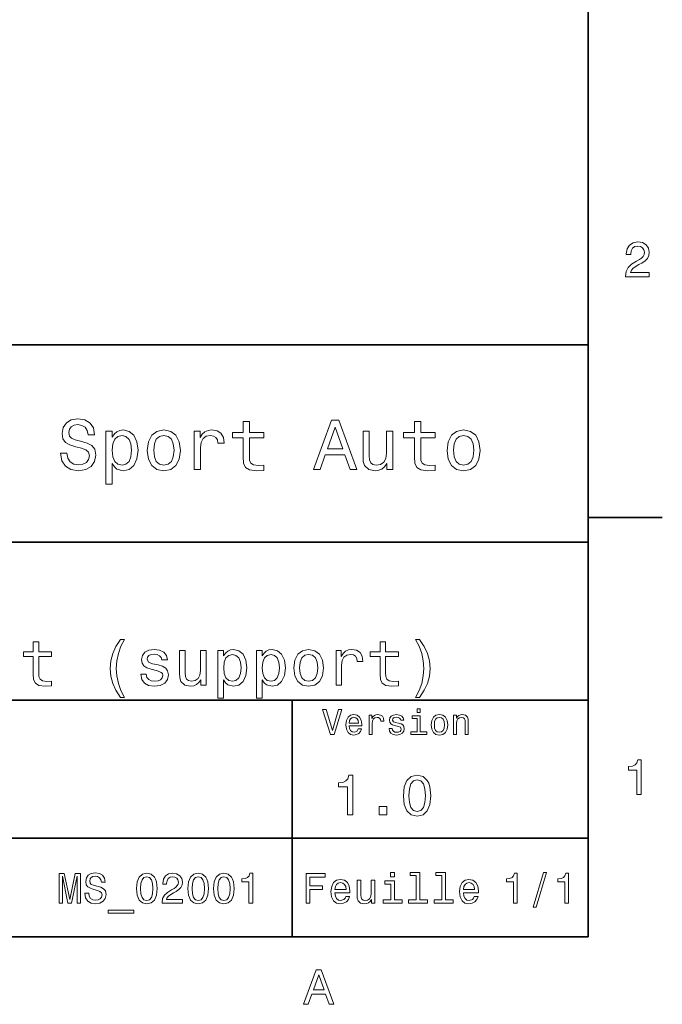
# Model space of a CAD drawing. Extents: x 0 to 594, y 0 to 420.
# Tile 7 of 9: x 526 to 592, y 3 to 103. Entities that reach past the tile are written whole.
import ezdxf

# ---------------------------------------------------------------- set-up
doc = ezdxf.new("R2010")
doc.units = 0

msp = doc.modelspace()

# ---------------------------------------------------------------- linework, layer by layer
at = {"color": 7, "lineweight": 35}
for p, q in [((584, 10), (584, 410)), ((394, 70), (584, 70)), ((584, 70), (584, 10)), ((459, 50), (584, 50)), ((459, 34), (584, 34)), ((554, 10), (554, 34)), ((459, 20), (584, 20)), ((10, 10), (584, 10)), ((394, 10), (584, 10))]:
    msp.add_line(p, q, dxfattribs=at)
at = {"color": 7, "lineweight": 35, "ltscale": 0.1875}
msp.add_line((584, 52.5), (591.5, 52.5), dxfattribs=at)
at = {"color": 7, "lineweight": 13}
for points in [[(587.76947, 76.916786), (590.175049, 76.916786), (590.175049, 77.350502), (588.273804, 77.350502), (588.3797, 77.587532), (588.561218, 77.784218), (589.121033, 78.142288), (589.418579, 78.293587), (589.751465, 78.510445), (589.988464, 78.762604), (590.124634, 79.060158), (590.175049, 79.398056), (590.089355, 79.821686), (589.852295, 80.154541), (589.489197, 80.366356), (589.020203, 80.442001), (588.536011, 80.35627), (588.167847, 80.119232), (587.930847, 79.740997), (587.850159, 79.241714), (587.850159, 79.171112), (588.309082, 79.171112), (588.309082, 79.211456), (588.354492, 79.554398), (588.490662, 79.806557), (588.70752, 79.967941), (588.994934, 80.023415), (589.287476, 79.972984), (589.504333, 79.846901), (589.645569, 79.650215), (589.695984, 79.403099), (589.660645, 79.171112), (589.564819, 78.974426), (589.403442, 78.802956), (589.18158, 78.651657), (588.884033, 78.490273), (588.389771, 78.177589), (588.041809, 77.844742), (587.835022, 77.441284), (587.76947, 76.931915)], [(531.20459, 59.030979), (530.549011, 59.030979), (530.693115, 58.267288), (531.053345, 57.70533), (531.608093, 57.366714), (532.357361, 57.244236), (533.099426, 57.359509), (533.654175, 57.67651), (534.007202, 58.17363), (534.136902, 58.82925), (534.028809, 59.420029), (533.726257, 59.801872), (533.236328, 60.054031), (532.580688, 60.241352), (532.018738, 60.378242), (531.651306, 60.536743), (531.442383, 60.767288), (531.377502, 61.127522), (531.442383, 61.451729), (531.6297, 61.696686), (531.917847, 61.862389), (532.314148, 61.920029), (532.71759, 61.84798), (533.034607, 61.653458), (533.24353, 61.32925), (533.34436, 60.889767), (534, 60.889767), (534, 60.904179), (533.884766, 61.581409), (533.546143, 62.085732), (533.013, 62.402737), (532.292542, 62.510807), (531.644104, 62.402737), (531.139771, 62.100143), (530.815552, 61.631844), (530.700317, 61.026657), (530.793945, 60.486309), (531.067749, 60.118874), (531.5, 59.873917), (532.090759, 59.6866), (532.674377, 59.520893), (533.113831, 59.362389), (533.380432, 59.131844), (533.47406, 58.757202), (533.387634, 58.375359), (533.164246, 58.087173), (532.825684, 57.907059), (532.386169, 57.849422), (531.89624, 57.928673), (531.521606, 58.159222), (531.283875, 58.533859)], [(549.050415, 60.579971), (549.050415, 58.64193), (549.093628, 58.015129), (549.29541, 57.582851), (549.698853, 57.330688), (550.383301, 57.244236), (551.132568, 57.280258), (551.132568, 57.827808), (550.585022, 57.78458), (550.087891, 57.842216), (549.82135, 58.022331), (549.706055, 58.324928), (549.684448, 58.75), (549.684448, 60.579971), (551.132568, 60.579971), (551.132568, 61.120316), (549.684448, 61.120316), (549.684448, 62.251438), (549.050415, 62.251438), (549.050415, 61.120316), (547.955322, 61.120316), (547.955322, 60.579971)], [(556.175781, 57.381123), (556.838623, 57.381123), (557.364563, 58.850864), (559.360229, 58.850864), (559.886169, 57.381123), (560.563416, 57.381123), (558.733398, 62.388329), (557.998535, 62.388329)], [(566.399109, 60.579971), (566.399109, 58.64193), (566.442383, 58.015129), (566.644104, 57.582851), (567.047546, 57.330688), (567.731995, 57.244236), (568.481262, 57.280258), (568.481262, 57.827808), (567.933716, 57.78458), (567.436584, 57.842216), (567.170044, 58.022331), (567.054749, 58.324928), (567.033142, 58.75), (567.033142, 60.579971), (568.481262, 60.579971), (568.481262, 61.120316), (567.033142, 61.120316), (567.033142, 62.251438), (566.399109, 62.251438), (566.399109, 61.120316), (565.304016, 61.120316), (565.304016, 60.579971)], [(535.786743, 60.652016), (535.786743, 61.25), (535.152771, 61.25), (535.152771, 55.882565), (535.786743, 55.882565), (535.786743, 57.971901), (536.010071, 57.633286), (536.262268, 57.409943), (536.89624, 57.244236), (537.501465, 57.381123), (537.976929, 57.791786), (538.286743, 58.440201), (538.402039, 59.319164), (538.286743, 60.190922), (537.976929, 60.839336), (537.501465, 61.242794), (536.89624, 61.386887), (536.550415, 61.343658), (536.255066, 61.206772), (536.002869, 60.976223)], [(539.338623, 59.311958), (539.453918, 58.432995), (539.785278, 57.78458), (540.311279, 57.381123), (541.017273, 57.244236), (541.716125, 57.381123), (542.242065, 57.777374), (542.573486, 58.425793), (542.695984, 59.311958), (542.573486, 60.190922), (542.242065, 60.846542), (541.716125, 61.242794), (541.017273, 61.386887), (540.311279, 61.242794), (539.785278, 60.839336), (539.453918, 60.190922)], [(544.100891, 57.381123), (544.734863, 57.381123), (544.734863, 59.592937), (544.799683, 60.12608), (544.994263, 60.507923), (545.311218, 60.738472), (545.736328, 60.817722), (546.053345, 60.767288), (546.291077, 60.623199), (546.435181, 60.378242), (546.485596, 60.046829), (547.126831, 60.046829), (547.040344, 60.630402), (546.802612, 61.048271), (546.406372, 61.30043), (545.865967, 61.386887), (545.498535, 61.32925), (545.18158, 61.185158), (544.900574, 60.940201), (544.677246, 60.608788), (544.677246, 61.25), (544.100891, 61.25)], [(557.595093, 59.463257), (558.365967, 61.667866), (559.136902, 59.463257)], [(564.194519, 61.25), (563.560547, 61.25), (563.560547, 59.016571), (563.488464, 58.497837), (563.279541, 58.123196), (562.955322, 57.892651), (562.530273, 57.820602), (562.19165, 57.878242), (561.975525, 58.051151), (561.853027, 58.346542), (561.824219, 58.764408), (561.824219, 61.25), (561.190186, 61.25), (561.190186, 58.706772), (561.211792, 58.195244), (561.348694, 57.770172), (561.766541, 57.381123), (562.436584, 57.244236), (562.796814, 57.294666), (563.106628, 57.424351), (563.373169, 57.647694), (563.589355, 57.971901), (563.589355, 57.381123), (564.194519, 57.381123)], [(569.698853, 59.311958), (569.814087, 58.432995), (570.145508, 57.78458), (570.671448, 57.381123), (571.377502, 57.244236), (572.076355, 57.381123), (572.602295, 57.777374), (572.933716, 58.425793), (573.056152, 59.311958), (572.933716, 60.190922), (572.602295, 60.846542), (572.076355, 61.242794), (571.377502, 61.386887), (570.671448, 61.242794), (570.145508, 60.839336), (569.814087, 60.190922)], [(536.788208, 57.8134), (536.363098, 57.907059), (536.053345, 58.195244), (535.858765, 58.663544), (535.793945, 59.319164), (535.858765, 59.967579), (536.053345, 60.435879), (536.363098, 60.716858), (536.788208, 60.817722), (537.177246, 60.716858), (537.487061, 60.428673), (537.68158, 59.960373), (537.753601, 59.319164), (537.68158, 58.67075), (537.487061, 58.195244), (537.177246, 57.907059)], [(539.987061, 59.319164), (540.05188, 59.967579), (540.253601, 60.435879), (540.57782, 60.72406), (541.017273, 60.824928), (541.449585, 60.72406), (541.773804, 60.443081), (541.975525, 59.967579), (542.047546, 59.319164), (541.975525, 58.663544), (541.773804, 58.188038), (541.449585, 57.899853), (541.017273, 57.806194), (540.57782, 57.899853), (540.253601, 58.188038), (540.05188, 58.663544)], [(570.347229, 59.319164), (570.412109, 59.967579), (570.613831, 60.435879), (570.938049, 60.72406), (571.377502, 60.824928), (571.809814, 60.72406), (572.133972, 60.443081), (572.335693, 59.967579), (572.407776, 59.319164), (572.335693, 58.663544), (572.133972, 58.188038), (571.809814, 57.899853), (571.377502, 57.806194), (570.938049, 57.899853), (570.613831, 58.188038), (570.412109, 58.663544)], [(536.635437, 34.278816), (537.043945, 34.278816), (536.674377, 34.966137), (536.414978, 35.685879), (536.252869, 36.444523), (536.200989, 37.209652), (536.252869, 37.974781), (536.414978, 38.726944), (536.674377, 39.453171), (537.043945, 40.140488), (536.635437, 40.140488), (536.162109, 39.427231), (535.831421, 38.720459), (535.636902, 37.981266), (535.578552, 37.209652), (535.636902, 36.431557), (535.831421, 35.698845), (536.162109, 34.992073)], [(566.922913, 34.278816), (567.389771, 34.992073), (567.720459, 35.698845), (567.914978, 36.431557), (567.979858, 37.209652), (567.914978, 37.981266), (567.720459, 38.720459), (567.389771, 39.427231), (566.922913, 40.140488), (566.514404, 40.140488), (566.877502, 39.453171), (567.136902, 38.726944), (567.29248, 37.974781), (567.350891, 37.209652), (567.29248, 36.444523), (567.136902, 35.685879), (566.871033, 34.966137), (566.514404, 34.278816)], [(527.778076, 38.409222), (527.778076, 36.664986), (527.817017, 36.100864), (527.998535, 35.711815), (528.361694, 35.484871), (528.977661, 35.407059), (529.652039, 35.43948), (529.652039, 35.932274), (529.159241, 35.893372), (528.711792, 35.945244), (528.471924, 36.107349), (528.368164, 36.379681), (528.348694, 36.762245), (528.348694, 38.409222), (529.652039, 38.409222), (529.652039, 38.895531), (528.348694, 38.895531), (528.348694, 39.913544), (527.778076, 39.913544), (527.778076, 38.895531), (526.79248, 38.895531), (526.79248, 38.409222)], [(540.42865, 37.559795), (539.877502, 37.68948), (539.468994, 37.838615), (539.332886, 38.143372), (539.371765, 38.357346), (539.507935, 38.512966), (539.728394, 38.610229), (540.046143, 38.649136), (540.350891, 38.610229), (540.590759, 38.493515), (540.746399, 38.318443), (540.811218, 38.085014), (541.368896, 38.085014), (541.368896, 38.09798), (541.271606, 38.519451), (541.005737, 38.850143), (540.590759, 39.057636), (540.046143, 39.135445), (539.494934, 39.057636), (539.092957, 38.843658), (538.840088, 38.525936), (538.762268, 38.123917), (538.820618, 37.734871), (539.002136, 37.462536), (539.300415, 37.268009), (539.734863, 37.131844), (540.3703, 36.976223), (540.759399, 36.814121), (540.863098, 36.684437), (540.902039, 36.489914), (540.843628, 36.25), (540.688049, 36.068443), (540.435181, 35.951729), (540.097961, 35.912823), (539.741333, 35.951729), (539.481995, 36.087894), (539.306946, 36.308357), (539.235596, 36.61311), (538.684448, 36.61311), (538.775208, 36.094379), (539.041077, 35.7183), (539.462524, 35.491352), (540.046143, 35.407059), (540.65564, 35.491352), (541.103027, 35.7183), (541.375366, 36.081409), (541.472656, 36.554752), (541.401306, 36.963257), (541.200317, 37.242073), (540.869629, 37.42363)], [(545.311218, 39.012245), (544.740662, 39.012245), (544.740662, 37.002159), (544.675781, 36.535301), (544.487732, 36.198124), (544.195984, 35.990631), (543.813416, 35.925793), (543.508667, 35.977665), (543.314148, 36.133286), (543.203918, 36.399136), (543.177979, 36.775215), (543.177979, 39.012245), (542.607361, 39.012245), (542.607361, 36.723343), (542.626831, 36.262966), (542.75, 35.880402), (543.126099, 35.530258), (543.729126, 35.407059), (544.053345, 35.45245), (544.332153, 35.569164), (544.572021, 35.770172), (544.766602, 36.061958), (544.766602, 35.530258), (545.311218, 35.530258)], [(547.068481, 38.474064), (547.068481, 39.012245), (546.497864, 39.012245), (546.497864, 34.181557), (547.068481, 34.181557), (547.068481, 36.061958), (547.26947, 35.757202), (547.496399, 35.556194), (548.067017, 35.407059), (548.611694, 35.530258), (549.039612, 35.899857), (549.318481, 36.483429), (549.42218, 37.274494), (549.318481, 38.059078), (549.039612, 38.642651), (548.611694, 39.005764), (548.067017, 39.135445), (547.755737, 39.096542), (547.489929, 38.973343), (547.262939, 38.76585)], [(550.971924, 38.474064), (550.971924, 39.012245), (550.401306, 39.012245), (550.401306, 34.181557), (550.971924, 34.181557), (550.971924, 36.061958), (551.172913, 35.757202), (551.399841, 35.556194), (551.970459, 35.407059), (552.515137, 35.530258), (552.943115, 35.899857), (553.221924, 36.483429), (553.325684, 37.274494), (553.221924, 38.059078), (552.943115, 38.642651), (552.515137, 39.005764), (551.970459, 39.135445), (551.659241, 39.096542), (551.393372, 38.973343), (551.166443, 38.76585)], [(554.168579, 37.268009), (554.272339, 36.476944), (554.570618, 35.893372), (555.043945, 35.530258), (555.679382, 35.407059), (556.30835, 35.530258), (556.781677, 35.886887), (557.079956, 36.470459), (557.190186, 37.268009), (557.079956, 38.059078), (556.781677, 38.649136), (556.30835, 39.005764), (555.679382, 39.135445), (555.043945, 39.005764), (554.570618, 38.642651), (554.272339, 38.059078)], [(558.45459, 35.530258), (559.025208, 35.530258), (559.025208, 37.520893), (559.083557, 38.000721), (559.258667, 38.344379), (559.543945, 38.551872), (559.926514, 38.623199), (560.211792, 38.577808), (560.425781, 38.448124), (560.555481, 38.227665), (560.600891, 37.929394), (561.177979, 37.929394), (561.100159, 38.454609), (560.886169, 38.830692), (560.529541, 39.057636), (560.043213, 39.135445), (559.712524, 39.083572), (559.427246, 38.953888), (559.174377, 38.733429), (558.973328, 38.435158), (558.973328, 39.012245), (558.45459, 39.012245)], [(562.909241, 38.409222), (562.909241, 36.664986), (562.94812, 36.100864), (563.1297, 35.711815), (563.492798, 35.484871), (564.108765, 35.407059), (564.783142, 35.43948), (564.783142, 35.932274), (564.290344, 35.893372), (563.842957, 35.945244), (563.603027, 36.107349), (563.499268, 36.379681), (563.479858, 36.762245), (563.479858, 38.409222), (564.783142, 38.409222), (564.783142, 38.895531), (563.479858, 38.895531), (563.479858, 39.913544), (562.909241, 39.913544), (562.909241, 38.895531), (561.923645, 38.895531), (561.923645, 38.409222)], [(547.969727, 35.919308), (547.587158, 36.003601), (547.30835, 36.262966), (547.133301, 36.684437), (547.074951, 37.274494), (547.133301, 37.858067), (547.30835, 38.279537), (547.587158, 38.532421), (547.969727, 38.623199), (548.319885, 38.532421), (548.598694, 38.273052), (548.773804, 37.851585), (548.838623, 37.274494), (548.773804, 36.690922), (548.598694, 36.262966), (548.319885, 36.003601)], [(551.873169, 35.919308), (551.490662, 36.003601), (551.211792, 36.262966), (551.036743, 36.684437), (550.978394, 37.274494), (551.036743, 37.858067), (551.211792, 38.279537), (551.490662, 38.532421), (551.873169, 38.623199), (552.223328, 38.532421), (552.502197, 38.273052), (552.677246, 37.851585), (552.742065, 37.274494), (552.677246, 36.690922), (552.502197, 36.262966), (552.223328, 36.003601)], [(554.752197, 37.274494), (554.810547, 37.858067), (554.992065, 38.279537), (555.283875, 38.538902), (555.679382, 38.629681), (556.06842, 38.538902), (556.360229, 38.286022), (556.541809, 37.858067), (556.606628, 37.274494), (556.541809, 36.684437), (556.360229, 36.256481), (556.06842, 35.997116), (555.679382, 35.912823), (555.283875, 35.997116), (554.992065, 36.256481), (554.810547, 36.684437)], [(558.711121, 33.03458), (558.08429, 30.905619), (557.439453, 33.03458), (557.09729, 33.03458), (557.904175, 30.530979), (558.264404, 30.530979), (559.053345, 33.03458)], [(566.992798, 33.117435), (566.657776, 33.117435), (566.657776, 32.757202), (566.992798, 32.757202)], [(559.784607, 31.40634), (561.052612, 31.40634), (561.056213, 31.554033), (560.998535, 31.9683), (560.840088, 32.278099), (560.587891, 32.465416), (560.252869, 32.533859), (559.925049, 32.461815), (559.672913, 32.260086), (559.510803, 31.932276), (559.453186, 31.5), (559.507202, 31.056915), (559.669312, 30.732708), (559.917847, 30.530979), (560.242065, 30.462536), (560.523071, 30.509365), (560.753601, 30.631844), (560.922913, 30.826368), (561.020203, 31.085733), (560.706787, 31.085733), (560.641907, 30.941643), (560.548279, 30.833572), (560.281677, 30.747118), (560.076355, 30.786743), (559.921448, 30.912823), (559.820618, 31.118155), (559.784607, 31.395533)], [(559.784607, 31.672911), (559.824219, 31.921469), (559.921448, 32.105186), (560.069153, 32.216858), (560.263672, 32.256485), (560.45459, 32.216858), (560.602295, 32.105186), (560.692383, 31.921469), (560.724792, 31.672911)], [(561.794678, 30.530979), (562.111694, 30.530979), (562.111694, 31.636887), (562.144104, 31.903458), (562.241333, 32.094379), (562.399841, 32.209652), (562.612366, 32.249279), (562.770874, 32.224064), (562.889771, 32.152016), (562.961792, 32.029537), (562.987061, 31.863832), (563.307617, 31.863832), (563.264404, 32.155621), (563.145508, 32.364552), (562.947388, 32.490635), (562.677246, 32.533859), (562.49353, 32.505043), (562.335022, 32.432995), (562.194519, 32.310516), (562.082825, 32.144814), (562.082825, 32.465416), (561.794678, 32.465416)], [(564.791809, 31.658501), (564.485596, 31.730547), (564.258667, 31.8134), (564.182983, 31.982708), (564.20459, 32.101585), (564.280273, 32.188038), (564.40271, 32.242073), (564.579224, 32.263687), (564.748535, 32.242073), (564.881836, 32.177231), (564.968323, 32.079971), (565.004333, 31.950287), (565.314148, 31.950287), (565.314148, 31.957493), (565.260071, 32.191643), (565.112366, 32.375359), (564.881836, 32.490635), (564.579224, 32.533859), (564.273071, 32.490635), (564.049683, 32.371758), (563.909241, 32.195244), (563.865967, 31.971901), (563.898438, 31.755764), (563.999268, 31.604465), (564.164978, 31.496397), (564.406311, 31.420748), (564.759338, 31.334293), (564.975525, 31.244236), (565.033142, 31.17219), (565.054749, 31.064121), (565.022339, 30.930836), (564.935852, 30.829971), (564.79541, 30.765129), (564.608093, 30.743515), (564.409912, 30.765129), (564.265869, 30.840778), (564.168579, 30.963255), (564.128967, 31.132565), (563.822754, 31.132565), (563.873169, 30.844379), (564.020874, 30.635447), (564.255066, 30.509365), (564.579224, 30.462536), (564.917847, 30.509365), (565.166443, 30.635447), (565.317749, 30.837175), (565.371765, 31.100143), (565.332153, 31.327089), (565.220459, 31.481987), (565.036743, 31.582851)], [(566.981995, 30.79755), (566.981995, 32.400574), (566.167847, 32.400574), (566.167847, 32.130402), (566.664978, 32.130402), (566.664978, 30.79755), (566.016602, 30.79755), (566.016602, 30.530979), (567.637634, 30.530979), (567.637634, 30.79755)], [(568.087891, 31.496397), (568.145508, 31.056915), (568.311218, 30.732708), (568.574219, 30.530979), (568.927246, 30.462536), (569.276672, 30.530979), (569.539612, 30.729107), (569.705322, 31.053314), (569.766541, 31.496397), (569.705322, 31.935879), (569.539612, 32.263687), (569.276672, 32.461815), (568.927246, 32.533859), (568.574219, 32.461815), (568.311218, 32.260086), (568.145508, 31.935879)], [(568.412109, 31.5), (568.444519, 31.824207), (568.54541, 32.058357), (568.70752, 32.20245), (568.927246, 32.25288), (569.143372, 32.20245), (569.305481, 32.061958), (569.406311, 31.824207), (569.442383, 31.5), (569.406311, 31.17219), (569.305481, 30.934437), (569.143372, 30.790344), (568.927246, 30.743515), (568.70752, 30.790344), (568.54541, 30.934437), (568.444519, 31.17219)], [(570.350159, 30.530979), (570.667175, 30.530979), (570.667175, 31.647694), (570.699585, 31.903458), (570.804016, 32.090778), (570.966125, 32.206051), (571.182251, 32.249279), (571.355164, 32.213257), (571.463257, 32.115993), (571.517273, 31.95389), (571.535278, 31.737751), (571.535278, 30.530979), (571.852295, 30.530979), (571.852295, 31.802593), (571.837891, 32.058357), (571.773071, 32.270893), (571.560547, 32.465416), (571.229126, 32.533859), (571.04541, 32.508644), (570.890503, 32.440201), (570.757202, 32.324928), (570.65271, 32.170029), (570.65271, 32.465416), (570.350159, 32.465416)], [(588.909241, 24.416786), (589.368164, 24.416786), (589.368164, 27.942001), (589.025208, 27.942001), (588.934448, 27.634365), (588.752869, 27.427593), (588.475525, 27.306557), (588.092224, 27.266211), (588.092224, 26.90814), (588.909241, 26.90814)], [(559.631104, 22.360231), (560.15564, 22.360231), (560.15564, 26.38905), (559.763672, 26.38905), (559.659912, 26.037464), (559.452454, 25.801153), (559.135437, 25.662825), (558.697388, 25.616714), (558.697388, 25.207493), (559.631104, 25.207493)], [(565.285278, 24.314121), (565.371765, 23.409224), (565.642639, 22.763689), (566.074951, 22.371759), (566.674377, 22.244957), (567.268005, 22.371759), (567.700317, 22.763689), (567.965393, 23.409224), (568.057617, 24.314121), (567.965393, 25.213257), (567.855896, 25.570606), (567.700317, 25.864553), (567.268005, 26.256485), (566.674377, 26.38905), (566.074951, 26.256485), (565.642639, 25.858791), (565.371765, 25.213257)], [(565.838623, 24.314121), (565.884705, 25.011528), (566.028809, 25.51297), (566.288208, 25.806917), (566.674377, 25.910664), (567.054749, 25.806917), (567.314148, 25.51297), (567.458191, 25.011528), (567.504333, 24.314121), (567.458191, 23.610952), (567.314148, 23.10951), (567.054749, 22.815563), (566.674377, 22.717581), (566.288208, 22.815563), (566.028809, 23.10951), (565.884705, 23.610952)], [(562.806946, 22.360231), (563.602295, 22.360231), (563.602295, 23.219021), (562.806946, 23.219021)], [(530.402039, 13.428675), (530.734863, 13.428675), (530.734863, 16.152018), (531.296875, 13.428675), (531.66864, 13.428675), (532.226257, 16.152018), (532.226257, 13.428675), (532.563416, 13.428675), (532.563416, 16.428675), (532.036072, 16.428675), (531.482727, 13.783141), (530.933716, 16.428675), (530.402039, 16.428675)], [(533.402039, 14.418589), (533.008667, 14.418589), (533.095154, 13.960375), (533.311279, 13.623199), (533.644104, 13.42003), (534.093689, 13.346542), (534.53894, 13.415707), (534.871765, 13.605908), (535.083618, 13.904179), (535.161377, 14.297551), (535.096558, 14.652018), (534.915039, 14.881124), (534.621033, 15.032421), (534.227661, 15.144814), (533.890503, 15.226946), (533.670044, 15.322046), (533.544678, 15.460375), (533.505798, 15.676514), (533.544678, 15.871038), (533.657104, 16.018013), (533.830017, 16.117435), (534.067749, 16.152018), (534.309814, 16.108789), (534.5, 15.992075), (534.625366, 15.797551), (534.685913, 15.533862), (535.079285, 15.533862), (535.079285, 15.542507), (535.010132, 15.948848), (534.806946, 16.251442), (534.487061, 16.441643), (534.054749, 16.506485), (533.66571, 16.441643), (533.363159, 16.260086), (533.16864, 15.979107), (533.099426, 15.615994), (533.15564, 15.291787), (533.319885, 15.071326), (533.579285, 14.924352), (533.933716, 14.81196), (534.283875, 14.712537), (534.547546, 14.617435), (534.70752, 14.479107), (534.763733, 14.254323), (534.711853, 14.025216), (534.57782, 13.852305), (534.374634, 13.744237), (534.110962, 13.709655), (533.817017, 13.757205), (533.592224, 13.895534), (533.449585, 14.120317)], [(538.247864, 14.894093), (538.312683, 14.215418), (538.515869, 13.731268), (538.840088, 13.43732), (539.289673, 13.342219), (539.734924, 13.43732), (540.059082, 13.731268), (540.257935, 14.215418), (540.327087, 14.894093), (540.257935, 15.568444), (540.175842, 15.836456), (540.059082, 16.056917), (539.734924, 16.350864), (539.289673, 16.450289), (538.840088, 16.350864), (538.515869, 16.052593), (538.312683, 15.568444)], [(538.662842, 14.894093), (538.697449, 15.417148), (538.805481, 15.793228), (539, 16.013689), (539.289673, 16.091499), (539.574951, 16.013689), (539.76947, 15.793228), (539.877563, 15.417148), (539.912109, 14.894093), (539.877563, 14.366715), (539.76947, 13.990634), (539.574951, 13.770173), (539.289673, 13.696686), (539, 13.770173), (538.805481, 13.990634), (538.697449, 14.366715)], [(540.837219, 13.428675), (542.89917, 13.428675), (542.89917, 13.800432), (541.26947, 13.800432), (541.360229, 14.003603), (541.515869, 14.172191), (541.995728, 14.479107), (542.250732, 14.60879), (542.536072, 14.794669), (542.739197, 15.010807), (542.855957, 15.26585), (542.89917, 15.555476), (542.825684, 15.918589), (542.622498, 16.203892), (542.311279, 16.385447), (541.909241, 16.450289), (541.494263, 16.376802), (541.178711, 16.173632), (540.975525, 15.849424), (540.906372, 15.421471), (540.906372, 15.360951), (541.299744, 15.360951), (541.299744, 15.395534), (541.338623, 15.689482), (541.455383, 15.905621), (541.641235, 16.043949), (541.887634, 16.091499), (542.138367, 16.048271), (542.324219, 15.940203), (542.445251, 15.771614), (542.488525, 15.559799), (542.458252, 15.360951), (542.376099, 15.192364), (542.237793, 15.045389), (542.047546, 14.915707), (541.792542, 14.777378), (541.368896, 14.509366), (541.070618, 14.224064), (540.893372, 13.878242), (540.837219, 13.441643)], [(543.452454, 14.894093), (543.517334, 14.215418), (543.720459, 13.731268), (544.044678, 13.43732), (544.494263, 13.342219), (544.939514, 13.43732), (545.263733, 13.731268), (545.462585, 14.215418), (545.531738, 14.894093), (545.462585, 15.568444), (545.380432, 15.836456), (545.263733, 16.056917), (544.939514, 16.350864), (544.494263, 16.450289), (544.044678, 16.350864), (543.720459, 16.052593), (543.517334, 15.568444)], [(543.867432, 14.894093), (543.902039, 15.417148), (544.010132, 15.793228), (544.204651, 16.013689), (544.494263, 16.091499), (544.779541, 16.013689), (544.97406, 15.793228), (545.082153, 15.417148), (545.11676, 14.894093), (545.082153, 14.366715), (544.97406, 13.990634), (544.779541, 13.770173), (544.494263, 13.696686), (544.204651, 13.770173), (544.010132, 13.990634), (543.902039, 14.366715)], [(546.05481, 14.894093), (546.119629, 14.215418), (546.322815, 13.731268), (546.646973, 13.43732), (547.096558, 13.342219), (547.541809, 13.43732), (547.866028, 13.731268), (548.06488, 14.215418), (548.134033, 14.894093), (548.06488, 15.568444), (547.982727, 15.836456), (547.866028, 16.056917), (547.541809, 16.350864), (547.096558, 16.450289), (546.646973, 16.350864), (546.322815, 16.052593), (546.119629, 15.568444)], [(546.469788, 14.894093), (546.504333, 15.417148), (546.612427, 15.793228), (546.806946, 16.013689), (547.096558, 16.091499), (547.381897, 16.013689), (547.576416, 15.793228), (547.684448, 15.417148), (547.719055, 14.894093), (547.684448, 14.366715), (547.576416, 13.990634), (547.381897, 13.770173), (547.096558, 13.696686), (546.806946, 13.770173), (546.612427, 13.990634), (546.504333, 14.366715)], [(549.621033, 13.428675), (550.014404, 13.428675), (550.014404, 16.450289), (549.720459, 16.450289), (549.6427, 16.1866), (549.487061, 16.009367), (549.249329, 15.905621), (548.920776, 15.871038), (548.920776, 15.564121), (549.621033, 15.564121)], [(555.414978, 13.428675), (555.817017, 13.428675), (555.817017, 14.807637), (557.079224, 14.807637), (557.079224, 15.166427), (555.817017, 15.166427), (555.817017, 16.065563), (557.368896, 16.065563), (557.368896, 16.428675), (555.414978, 16.428675)], [(564.389038, 16.532421), (563.987061, 16.532421), (563.987061, 16.100145), (564.389038, 16.100145)], [(566.572021, 16.212536), (566.572021, 13.748559), (565.789612, 13.748559), (565.789612, 13.428675), (567.73053, 13.428675), (567.73053, 13.748559), (566.952454, 13.748559), (566.952454, 16.532421), (565.975525, 16.532421), (565.975525, 16.212536)], [(569.174377, 16.212536), (569.174377, 13.748559), (568.391907, 13.748559), (568.391907, 13.428675), (570.332825, 13.428675), (570.332825, 13.748559), (569.554749, 13.748559), (569.554749, 16.532421), (568.57782, 16.532421), (568.57782, 16.212536)], [(576.416382, 13.428675), (576.809753, 13.428675), (576.809753, 16.450289), (576.515808, 16.450289), (576.437988, 16.1866), (576.28241, 16.009367), (576.044617, 15.905621), (575.716125, 15.871038), (575.716125, 15.564121), (576.416382, 15.564121)], [(578.42218, 13.026657), (578.720459, 13.026657), (579.766541, 16.510807), (579.463928, 16.510807)], [(581.621033, 13.428675), (582.014404, 13.428675), (582.014404, 16.450289), (581.720459, 16.450289), (581.642639, 16.1866), (581.487, 16.009367), (581.249268, 15.905621), (580.920715, 15.871038), (580.920715, 15.564121), (581.621033, 15.564121)], [(558.341492, 14.479107), (559.863098, 14.479107), (559.867432, 14.656341), (559.798279, 15.153459), (559.608093, 15.525217), (559.305481, 15.75), (558.903442, 15.832133), (558.510071, 15.745678), (558.20752, 15.503603), (558.012939, 15.110231), (557.943787, 14.591499), (558.008667, 14.059798), (558.203186, 13.67075), (558.501465, 13.428675), (558.890503, 13.346542), (559.227661, 13.402739), (559.504333, 13.549712), (559.70752, 13.783141), (559.824219, 14.09438), (559.44812, 14.09438), (559.3703, 13.92147), (559.257935, 13.791787), (558.938049, 13.688041), (558.69165, 13.735591), (558.505737, 13.886888), (558.384705, 14.133286), (558.341492, 14.466139)], [(558.341492, 14.798992), (558.389038, 15.097262), (558.505737, 15.317724), (558.682983, 15.45173), (558.916443, 15.49928), (559.145508, 15.45173), (559.322754, 15.317724), (559.430847, 15.097262), (559.469727, 14.798992)], [(562.400574, 15.75), (562.020203, 15.75), (562.020203, 14.409943), (561.976929, 14.098703), (561.851563, 13.873919), (561.657043, 13.735591), (561.402039, 13.692364), (561.198853, 13.726946), (561.069153, 13.830692), (560.995667, 14.007925), (560.978394, 14.258646), (560.978394, 15.75), (560.597961, 15.75), (560.597961, 14.224064), (560.610962, 13.917148), (560.693054, 13.662104), (560.943787, 13.428675), (561.345825, 13.346542), (561.561951, 13.376801), (561.747864, 13.454611), (561.907776, 13.588617), (562.037476, 13.783141), (562.037476, 13.428675), (562.400574, 13.428675)], [(564.376099, 13.748559), (564.376099, 15.672191), (563.399109, 15.672191), (563.399109, 15.347983), (563.995667, 15.347983), (563.995667, 13.748559), (563.21759, 13.748559), (563.21759, 13.428675), (565.162842, 13.428675), (565.162842, 13.748559)], [(571.353027, 14.479107), (572.874634, 14.479107), (572.878967, 14.656341), (572.809814, 15.153459), (572.619568, 15.525217), (572.317017, 15.75), (571.914978, 15.832133), (571.521606, 15.745678), (571.218994, 15.503603), (571.024475, 15.110231), (570.955322, 14.591499), (571.020203, 14.059798), (571.214722, 13.67075), (571.512939, 13.428675), (571.902039, 13.346542), (572.239197, 13.402739), (572.515869, 13.549712), (572.718994, 13.783141), (572.835754, 14.09438), (572.459656, 14.09438), (572.381836, 13.92147), (572.26947, 13.791787), (571.949585, 13.688041), (571.703186, 13.735591), (571.517273, 13.886888), (571.39624, 14.133286), (571.353027, 14.466139)], [(571.353027, 14.798992), (571.400574, 15.097262), (571.517273, 15.317724), (571.694519, 15.45173), (571.927979, 15.49928), (572.157043, 15.45173), (572.33429, 15.317724), (572.442383, 15.097262), (572.481262, 14.798992)], [(535.386169, 12.711096), (535.386169, 12.408502), (537.988525, 12.408502), (537.988525, 12.711096)], [(555.16687, 3.166787), (555.630859, 3.166787), (555.999023, 4.195605), (557.395996, 4.195605), (557.76416, 3.166787), (558.23822, 3.166787), (556.957214, 6.67183), (556.44281, 6.67183)], [(556.1604, 4.624279), (556.700012, 6.167507), (557.239624, 4.624279)]]:
    msp.add_lwpolyline(points, close=True, dxfattribs=at)

doc.saveas('drawing.dxf')
